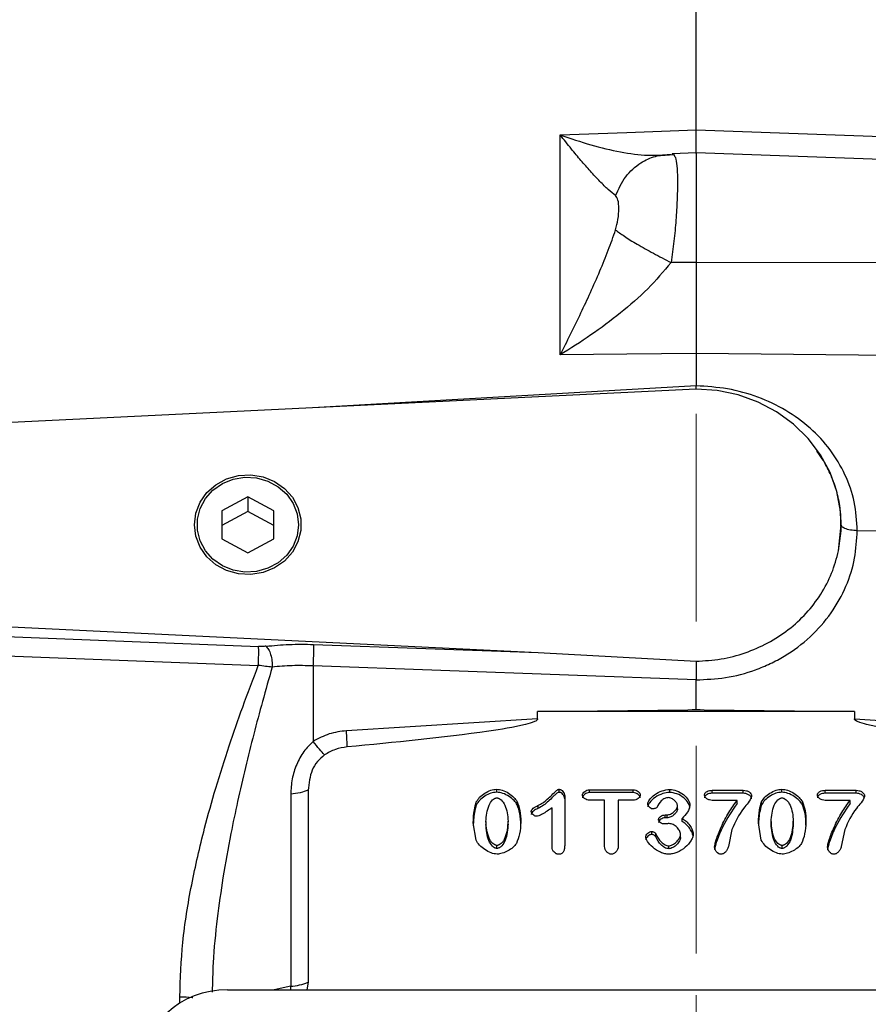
# Model space of a CAD drawing. Header units: inches. Extents: x 0.6 to 16.3, y 0.2 to 11.5.
# Tile 17 of 20: x 11.2 to 13.2, y 6.7 to 9. Entities that reach past the tile are written whole.
import ezdxf

# ---------------------------------------------------------------- set-up
doc = ezdxf.new("R2010")
doc.units = ezdxf.units.IN
doc.header["$MEASUREMENT"] = 0
doc.linetypes.add('CENTERX2', pattern=[0.8, 0.5, -0.1, 0.1, -0.1])
doc.styles.add('SLDTEXTSTYLE0', font='TXT', dxfattribs={"width": 0.75})
doc.dimstyles.new('SLDDIMSTYLE0', dxfattribs={"dimtxt": 0.137795, "dimasz": 0.14, "dimexe": 0, "dimexo": 0.0625, "dimgap": 0.034449, "dimtad": 0, "dimdec": 1, "dimlfac": 1.5, "dimrnd": 1e-09, "dimzin": 12, "dimdsep": 46, "dimtxsty": 'SLDTEXTSTYLE0', "dimblk1": 'CLOSED', "dimblk2": 'CLOSED', "dimsah": 1, "dimcen": 0.09, "dimadec": 0, "dimazin": 3, "dimtfac": 1, "dimtdec": 1, "dimtofl": 0, "dimtmove": 0, "dimatfit": 3, "dimldrblk": 'CLOSED', "dimfxl": 0, "dimfrac": 2, "dimtolj": 1, "dimtzin": 12, "dimarcsym": 0})
doc.dimstyles.new('SLDDIMSTYLE4', dxfattribs={"dimtxt": 0.137795, "dimasz": 0.14, "dimexe": 0, "dimexo": 0.0625, "dimgap": 0.034449, "dimtad": 0, "dimdec": 1, "dimlfac": 1.5, "dimrnd": 1e-09, "dimzin": 4, "dimdsep": 46, "dimtxsty": 'SLDTEXTSTYLE0', "dimblk1": 'CLOSED', "dimblk2": 'CLOSED', "dimsah": 1, "dimcen": 0.09, "dimadec": 0, "dimazin": 1, "dimtfac": 1, "dimtdec": 1, "dimtofl": 0, "dimtmove": 0, "dimatfit": 3, "dimldrblk": 'CLOSED', "dimfxl": 0, "dimfrac": 2, "dimtolj": 1, "dimtzin": 12, "dimarcsym": 0})

# ---------------------------------------------------------------- blocks, each defined once
blk = doc.blocks.new('_Closed')
at = {"color": 0, "linetype": 'ByBlock', "lineweight": -2}
for p, q in [((-1, 0.166667), (0, 0)), ((-1, 0.166667), (-1, -0.166667)), ((0, 0), (-1, -0.166667)), ((0, 0), (-1, 0))]:
    blk.add_line(p, q, dxfattribs=at)
blk = doc.blocks.new('_D_7')
at = {"color": 7, "linetype": 'Continuous', "lineweight": 0}
for p, q in [((11.358, 9.7238), (11.316, 9.7238)), ((11.316, 9.7238), (11.316, 9.505)), ((11.6634, 9.7238), (11.7054, 9.7238)), ((11.7054, 9.7238), (11.7054, 9.505)), ((9.7814, 8.4808), (9.7814, 9.5647)), ((9.7814, 9.5253), (11.1952, 9.5253)), ((12.8267, 9.5253), (11.8262, 9.5253)), ((11.316, 9.505), (11.358, 9.505)), ((11.7054, 9.505), (11.6634, 9.505))]:
    blk.add_line(p, q, dxfattribs=at)
at = {"color": 7, "linetype": 'Continuous', "lineweight": 18, "xscale": 0.14, "yscale": 0.14, "rotation": 180.0000000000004}
blk.add_blockref('_Closed', (9.7814, 9.5253), dxfattribs=at)
at = {"color": 7, "linetype": 'Continuous', "lineweight": 18, "xscale": 0.14, "yscale": 0.14}
blk.add_blockref('_Closed', (12.8267, 9.5253), dxfattribs=at)
at = {"color": 7, "linetype": 'Continuous', "lineweight": 18, "char_height": 0.1378, "attachment_point": 1, "style": 'SLDTEXTSTYLE0'}
for s, insert in [('116', (11.358, 9.6826)), ('4.6', (11.3834, 9.4765))]:
    blk.add_mtext(s, dxfattribs=dict(at, insert=insert))
blk = doc.blocks.new('_D_8')
at = {"color": 7, "linetype": 'Continuous', "lineweight": 0}
for p, q in [((10.3594, 10.1962), (10.3174, 10.1962)), ((10.3174, 10.1962), (10.3174, 9.9775)), ((10.6648, 10.1962), (10.7068, 10.1962)), ((10.7068, 10.1962), (10.7068, 9.9775)), ((9.0214, 8.7292), (9.0214, 10.0371)), ((9.0214, 9.9977), (10.1965, 9.9977)), ((12.8267, 9.9977), (10.8276, 9.9977)), ((10.3174, 9.9775), (10.3594, 9.9775)), ((10.7068, 9.9775), (10.6648, 9.9775))]:
    blk.add_line(p, q, dxfattribs=at)
at = {"color": 7, "linetype": 'Continuous', "lineweight": 18, "xscale": 0.14, "yscale": 0.14, "rotation": 180.0000000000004}
blk.add_blockref('_Closed', (9.0214, 9.9977), dxfattribs=at)
at = {"color": 7, "linetype": 'Continuous', "lineweight": 18, "xscale": 0.14, "yscale": 0.14}
blk.add_blockref('_Closed', (12.8267, 9.9977), dxfattribs=at)
at = {"color": 7, "linetype": 'Continuous', "lineweight": 18, "char_height": 0.1378, "attachment_point": 1, "style": 'SLDTEXTSTYLE0'}
for s, insert in [('145', (10.3594, 10.1551)), ('5.7', (10.3848, 9.9489))]:
    blk.add_mtext(s, dxfattribs=dict(at, insert=insert))
blk = doc.blocks.new('_D_10')
at = {"color": 7, "linetype": 'Continuous', "lineweight": 0}
for p, q in [((14.0787, 10.1962), (14.0367, 10.1962)), ((14.0367, 10.1962), (14.0367, 9.9775)), ((14.3841, 10.1962), (14.4261, 10.1962)), ((14.4261, 10.1962), (14.4261, 9.9775)), ((15.5217, 7.5217), (15.5217, 10.0371)), ((12.8267, 9.9977), (13.9158, 9.9977)), ((15.5217, 9.9977), (14.5469, 9.9977)), ((14.0367, 9.9775), (14.0787, 9.9775)), ((14.4261, 9.9775), (14.3841, 9.9775))]:
    blk.add_line(p, q, dxfattribs=at)
at = {"color": 7, "linetype": 'Continuous', "lineweight": 18, "xscale": 0.14, "yscale": 0.14, "rotation": 180.0000000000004}
blk.add_blockref('_Closed', (12.8267, 9.9977), dxfattribs=at)
at = {"color": 7, "linetype": 'Continuous', "lineweight": 18, "xscale": 0.14, "yscale": 0.14}
blk.add_blockref('_Closed', (15.5217, 9.9977), dxfattribs=at)
at = {"color": 7, "linetype": 'Continuous', "lineweight": 18, "char_height": 0.1378, "attachment_point": 1, "style": 'SLDTEXTSTYLE0'}
for s, insert in [('103', (14.0787, 10.1551)), ('4.0', (14.1041, 9.9489))]:
    blk.add_mtext(s, dxfattribs=dict(at, insert=insert))

msp = doc.modelspace()

# ---------------------------------------------------------------- linework, layer by layer
at = {"color": 7, "linetype": 'CENTERX2', "lineweight": 18}
msp.add_line((12.8267, 3.591), (12.8267, 10.0823), dxfattribs=at)
at = {"color": 7, "linetype": 'Continuous', "lineweight": 25}
for p, q in [((12.8267, 8.7742), (12.8267, 9.1316)), ((12.6601, 8.7684), (12.8267, 8.7742)), ((12.8267, 8.7742), (14.3364, 8.7212)), ((12.4992, 8.7627), (12.6601, 8.7684)), ((12.4992, 8.2324), (12.4992, 8.7627)), ((12.7743, 8.7141), (12.7309, 8.7112)), ((12.8267, 8.7188), (12.7695, 8.7168)), ((14.3364, 8.6661), (12.8267, 8.7188)), ((12.8267, 8.7188), (12.8267, 8.4551)), ((12.8267, 8.4551), (12.7666, 8.455)), ((14.3364, 8.4534), (12.8267, 8.4551)), ((12.6601, 8.2341), (12.4992, 8.2324)), ((12.8267, 8.2359), (12.6601, 8.2341)), ((12.8267, 8.2359), (12.8267, 8.1582)), ((14.3364, 8.2199), (12.8267, 8.2359)), ((12.8268, 8.1499), (12.8267, 8.1582)), ((12.8267, 8.1502), (10.9801, 8.0599)), ((11.7467, 7.891), (11.6842, 7.8574)), ((11.8092, 7.8574), (11.7467, 7.891)), ((11.7467, 7.891), (11.7467, 7.8552)), ((11.6842, 7.8574), (11.6842, 7.79)), ((11.7467, 7.8552), (11.6842, 7.8215)), ((11.8092, 7.8215), (11.7467, 7.8552)), ((11.8092, 7.79), (11.8092, 7.8574)), ((13.17, 7.761), (13.1765, 7.8236)), ((13.1765, 7.8236), (13.1765, 7.8237)), ((13.7489, 7.8026), (13.2151, 7.8093)), ((11.6842, 7.79), (11.7467, 7.7563)), ((11.7467, 7.7563), (11.8092, 7.79)), ((10.9801, 7.5875), (12.4463, 7.5158)), ((10.9801, 7.5615), (11.7728, 7.5305)), ((10.9795, 7.5154), (11.7721, 7.4851)), ((11.9053, 7.5355), (12.4463, 7.5158)), ((12.4463, 7.5158), (12.827, 7.495)), ((11.9046, 7.4838), (11.9046, 7.3021)), ((12.8267, 7.4503), (11.9046, 7.4838)), ((12.8267, 7.3794), (12.8267, 7.4502)), ((12.4449, 7.3737), (12.8069, 7.3782)), ((12.4449, 7.356), (12.4449, 7.3737)), ((13.2086, 7.3737), (12.4449, 7.3737)), ((12.8069, 7.3782), (12.8267, 7.3794)), ((12.8069, 7.3782), (12.8267, 7.3784)), ((12.8267, 7.3784), (12.8267, 7.3794)), ((12.8267, 7.3794), (12.8466, 7.3782)), ((12.8267, 7.3784), (12.8466, 7.3782)), ((12.8466, 7.3782), (13.2086, 7.3737)), ((13.2086, 7.3737), (13.2086, 7.356)), ((12.4449, 7.356), (11.9845, 7.3277)), ((13.2086, 7.356), (13.669, 7.3277)), ((11.892, 7.1843), (11.892, 6.7221)), ((12.3464, 7.1798), (12.3464, 7.187)), ((12.4972, 7.1795), (12.4972, 7.1867)), ((12.57, 7.1857), (12.6755, 7.1857)), ((12.57, 7.1786), (12.57, 7.1857)), ((12.6755, 7.1786), (12.6755, 7.1857)), ((12.7633, 7.1793), (12.7633, 7.1865)), ((12.8658, 7.1843), (12.9403, 7.1843)), ((12.8658, 7.1771), (12.8658, 7.1843)), ((12.9403, 7.1771), (12.9403, 7.1843)), ((13.0335, 7.1798), (13.0335, 7.187)), ((13.1378, 7.1843), (13.2123, 7.1843)), ((13.1378, 7.1771), (13.1378, 7.1843)), ((13.2123, 7.1771), (13.2123, 7.1843)), ((11.8501, 7.1747), (11.8501, 6.7125)), ((12.5102, 7.1707), (12.5102, 7.0512)), ((12.6755, 7.1786), (12.57, 7.1786)), ((12.6062, 7.1602), (12.57, 7.1602)), ((12.6062, 7.049), (12.6062, 7.1602)), ((12.6393, 7.1602), (12.6393, 7.049)), ((12.6755, 7.1602), (12.6393, 7.1602)), ((12.9403, 7.1771), (12.8658, 7.1771)), ((12.9257, 7.1598), (12.8658, 7.1598)), ((12.9257, 7.1526), (12.9257, 7.1598)), ((13.2123, 7.1771), (13.1378, 7.1771)), ((13.1977, 7.1598), (13.1378, 7.1598)), ((13.1977, 7.1526), (13.1977, 7.1598)), ((12.2973, 7.149), (12.2973, 7.1562)), ((12.3958, 7.1494), (12.3958, 7.1565)), ((12.4458, 7.1476), (12.4458, 7.1404)), ((12.4798, 7.047), (12.4798, 7.142)), ((12.7821, 7.1398), (12.7821, 7.147)), ((12.9844, 7.149), (12.9844, 7.1562)), ((13.0829, 7.1494), (13.0829, 7.1565)), ((12.7524, 7.1251), (12.7569, 7.1251)), ((12.7524, 7.118), (12.7524, 7.1251)), ((12.7569, 7.118), (12.7524, 7.118)), ((12.7569, 7.118), (12.7569, 7.1251)), ((12.7931, 7.1093), (12.7931, 7.1165)), ((12.2966, 7.0642), (12.2899, 7.1061)), ((12.3205, 7.1091), (12.3205, 7.1019)), ((12.3737, 7.1028), (12.3737, 7.1099)), ((12.9132, 7.09), (12.9046, 7.049)), ((12.9837, 7.0642), (12.977, 7.1061)), ((13.0076, 7.1091), (13.0076, 7.1019)), ((13.0608, 7.1028), (13.0608, 7.1099)), ((13.1853, 7.09), (13.1766, 7.049)), ((12.7201, 7.078), (12.7201, 7.0852)), ((12.7299, 7.0721), (12.7299, 7.0793)), ((12.7892, 7.0707), (12.7892, 7.0778)), ((12.347, 7.0443), (12.347, 7.0515)), ((12.7611, 7.0435), (12.7611, 7.0507)), ((13.0341, 7.0443), (13.0341, 7.0515)), ((11.892, 6.7221), (11.8889, 6.7041)), ((11.6982, 6.7041), (13.9546, 6.7041))]:
    msp.add_line(p, q, dxfattribs=at)
at = {"color": 8, "linetype": 'Continuous', "lineweight": 25}
for p, q in [((12.8267, 8.1582), (11.9174, 8.1057)), ((11.8501, 6.7125), (11.81, 6.7041)), ((11.8503, 6.7041), (11.8501, 6.7125)), ((11.5829, 6.6716), (11.5829, 6.6871))]:
    msp.add_line(p, q, dxfattribs=at)
at = {"color": 7, "linetype": 'Continuous', "lineweight": 25, "flags": 128}
for points in [[(13.17, 7.761), (13.1761, 7.8086), (13.1747, 7.8565), (13.1658, 7.9038), (13.1496, 7.9493), (13.1264, 7.9921), (13.0968, 8.0312), (13.0613, 8.0659), (13.0207, 8.0954), (12.976, 8.119), (12.9281, 8.1362), (12.878, 8.1467), (12.8267, 8.1502)], [(11.618, 7.8237), (11.6215, 7.8514), (11.6317, 7.8776), (11.6481, 7.9009), (11.6699, 7.9201), (11.6957, 7.934), (11.7244, 7.942), (11.7542, 7.9437), (11.7837, 7.9388), (11.8111, 7.9278), (11.8351, 7.9111), (11.8543, 7.8897), (11.8677, 7.8648), (11.8746, 7.8376), (11.8746, 7.8097), (11.8677, 7.7826), (11.8543, 7.7576), (11.8351, 7.7362), (11.8111, 7.7196), (11.7837, 7.7085), (11.7542, 7.7037), (11.7244, 7.7053), (11.6957, 7.7133), (11.6699, 7.7273), (11.6481, 7.7464), (11.6317, 7.7697), (11.6215, 7.796), (11.618, 7.8237)], [(11.8691, 7.8237), (11.8658, 7.7973), (11.8561, 7.7724), (11.8405, 7.7502), (11.8198, 7.732), (11.7952, 7.7187), (11.768, 7.7111), (11.7396, 7.7096), (11.7116, 7.7142), (11.6855, 7.7247), (11.6627, 7.7406), (11.6445, 7.7609), (11.6317, 7.7846), (11.6252, 7.8104), (11.6252, 7.8369), (11.6317, 7.8628), (11.6445, 7.8865), (11.6627, 7.9068), (11.6855, 7.9226), (11.7116, 7.9331), (11.7396, 7.9378), (11.768, 7.9362), (11.7952, 7.9286), (11.8198, 7.9153), (11.8405, 7.8971), (11.8561, 7.875), (11.8658, 7.85), (11.8691, 7.8237)]]:
    msp.add_lwpolyline(points, dxfattribs=at)
at = {"color": 7, "linetype": 'Continuous', "lineweight": 25}
msp.add_arc((11.8401, 6.8523), 0.1402, 274.0823, 291.7108, dxfattribs=at)
msp.add_ellipse((11.7046, 6.5056), major_axis=(0.2087, -0.0437), ratio=0.927683, start_param=1.792973, end_param=3.333612, dxfattribs=at)
for points, knots in [([(12.8267, 8.7174), (12.8267, 8.7173), (12.8267, 8.7167), (12.8267, 8.7257), (12.8267, 8.7439), (12.8267, 8.7641), (12.8267, 8.7742)], [0, 0, 0, 0, 0.079364, 0.386232, 0.693106, 1, 1, 1, 1]), ([(12.6329, 8.616), (12.6272, 8.6206), (12.6153, 8.6301), (12.5946, 8.6504), (12.5725, 8.674), (12.5495, 8.7003), (12.5252, 8.7295), (12.5084, 8.751), (12.4992, 8.7627)], [0, 0, 0, 0, 0.148634, 0.307878, 0.478548, 0.643401, 0.806559, 1, 1, 1, 1]), ([(12.4992, 8.7627), (12.524, 8.7541), (12.5733, 8.7368), (12.6444, 8.7206), (12.7111, 8.7112), (12.7484, 8.7141), (12.7666, 8.7156)], [0, 0, 0, 0, 0.257956, 0.513515, 0.761774, 1, 1, 1, 1]), ([(12.6329, 8.616), (12.6401, 8.632), (12.6545, 8.6639), (12.69, 8.695), (12.7283, 8.7129), (12.7538, 8.7147), (12.7666, 8.7156)], [0, 0, 0, 0, 0.279793, 0.559585, 0.779794, 1, 1, 1, 1]), ([(12.7314, 8.7118), (12.7316, 8.7119), (12.7322, 8.7123), (12.7293, 8.7127), (12.7272, 8.7129)], [0, 0, 0, 0, 0.2472043, 1, 1, 1, 1]), ([(12.7696, 8.7154), (12.771, 8.7162), (12.7728, 8.7171), (12.7738, 8.7141), (12.7741, 8.7134)], [0, 0, 0, 0, 0.775608, 1, 1, 1, 1]), ([(12.6329, 8.5336), (12.6351, 8.5421), (12.6399, 8.5608), (12.641, 8.5853), (12.6399, 8.6059), (12.6351, 8.6129), (12.6329, 8.616)], [0, 0, 0, 0, 0.227227, 0.499835, 0.772734, 1, 1, 1, 1]), ([(12.4992, 8.2324), (12.5077, 8.249), (12.5245, 8.2822), (12.5489, 8.3324), (12.5725, 8.383), (12.5946, 8.4332), (12.6153, 8.4833), (12.6272, 8.5173), (12.6329, 8.5336)], [0, 0, 0, 0, 0.1785462, 0.3565956, 0.5214521, 0.6921189, 0.8513652, 1, 1, 1, 1]), ([(12.6329, 8.5336), (12.6392, 8.5288), (12.6518, 8.5193), (12.6841, 8.4994), (12.7231, 8.4773), (12.7521, 8.4624), (12.7666, 8.455)], [0, 0, 0, 0, 0.250008, 0.500012, 0.750004, 1, 1, 1, 1]), ([(12.7666, 8.455), (12.7484, 8.4334), (12.7111, 8.3894), (12.6444, 8.3323), (12.5733, 8.2792), (12.524, 8.248), (12.4992, 8.2324)], [0, 0, 0, 0, 0.238226, 0.486485, 0.742044, 1, 1, 1, 1]), ([(12.8267, 8.4551), (12.8267, 8.4359), (12.8267, 8.3973), (12.8267, 8.3402), (12.8267, 8.2852), (12.8267, 8.2523), (12.8267, 8.2359)], [0, 0, 0, 0, 0.249999, 0.499991, 0.749988, 1, 1, 1, 1]), ([(13.2151, 7.8093), (13.2137, 7.8325), (13.2107, 7.8791), (13.1876, 7.9452), (13.1517, 8.0054), (13.1032, 8.0578), (13.044, 8.1007), (12.9765, 8.1325), (12.9031, 8.1533), (12.8522, 8.1565), (12.8267, 8.1582)], [0, 0, 0, 0, 0.1238212, 0.2478045, 0.3721166, 0.4969365, 0.6221003, 0.7478881, 0.8738704, 1, 1, 1, 1]), ([(13.2151, 7.8093), (13.2094, 7.8096), (13.198, 7.8102), (13.1854, 7.8141), (13.1778, 7.8187), (13.1769, 7.822), (13.1765, 7.8236)], [0, 0, 0, 0, 0.279625, 0.559254, 0.779616, 1, 1, 1, 1]), ([(12.8267, 7.4502), (12.8505, 7.4512), (12.8993, 7.4532), (12.9591, 7.4693), (13.0058, 7.4886), (13.0515, 7.5131), (13.1034, 7.552), (13.1539, 7.6095), (13.1897, 7.6741), (13.2113, 7.7415), (13.2138, 7.7871), (13.2151, 7.8093)], [0, 0, 0, 0, 0.1165707, 0.2400858, 0.3044881, 0.3688644, 0.5001796, 0.6314784, 0.7600476, 0.8834991, 1, 1, 1, 1]), ([(12.827, 7.495), (12.8471, 7.4962), (12.8872, 7.4986), (12.9456, 7.514), (13.0004, 7.5378), (13.0501, 7.57), (13.0933, 7.6095), (13.1285, 7.6555), (13.1555, 7.7063), (13.1652, 7.7428), (13.17, 7.761)], [0, 0, 0, 0, 0.124981, 0.249831, 0.374921, 0.499683, 0.624786, 0.74981, 0.874942, 1, 1, 1, 1]), ([(11.7721, 7.4851), (11.7723, 7.4898), (11.7727, 7.4992), (11.7731, 7.5127), (11.7731, 7.5241), (11.7729, 7.5283), (11.7728, 7.5305)], [0, 0, 0, 0, 0.249993, 0.500004, 0.749992, 1, 1, 1, 1]), ([(11.7905, 7.5311), (11.7877, 7.5308), (11.782, 7.5303), (11.7759, 7.5304), (11.7728, 7.5305)], [0, 0, 0, 0, 0.50172, 1, 1, 1, 1]), ([(11.7905, 7.5311), (11.809, 7.5329), (11.8458, 7.5365), (11.8854, 7.5358), (11.9053, 7.5355)], [0, 0, 0, 0, 0.499968, 1, 1, 1, 1]), ([(11.7905, 7.5311), (11.7927, 7.5288), (11.797, 7.5241), (11.8021, 7.5112), (11.8054, 7.496), (11.8055, 7.4859), (11.8055, 7.4809)], [0, 0, 0, 0, 0.25001, 0.500004, 0.750012, 1, 1, 1, 1]), ([(12.827, 7.495), (12.827, 7.4917), (12.8271, 7.4853), (12.827, 7.473), (12.8268, 7.461), (12.8268, 7.4538), (12.8267, 7.4503)], [0, 0, 0, 0, 0.278518, 0.53802, 0.778509, 1, 1, 1, 1]), ([(11.5829, 6.6871), (11.5844, 6.7307), (11.5877, 6.8207), (11.61, 6.9566), (11.6384, 7.0804), (11.6698, 7.1918), (11.7007, 7.289), (11.7351, 7.3877), (11.7594, 7.4517), (11.7721, 7.4851)], [0, 0, 0, 0, 0.160467, 0.330597, 0.499038, 0.619856, 0.749068, 0.868853, 1, 1, 1, 1]), ([(11.8055, 7.4809), (11.8002, 7.4813), (11.7895, 7.4821), (11.7779, 7.4841), (11.7721, 7.4851)], [0, 0, 0, 0, 0.498832, 1, 1, 1, 1]), ([(11.9046, 7.4838), (11.8874, 7.4843), (11.8532, 7.4852), (11.8214, 7.4823), (11.8055, 7.4809)], [0, 0, 0, 0, 0.500042, 1, 1, 1, 1]), ([(12.4449, 7.356), (12.4449, 7.3557), (12.4448, 7.3552), (12.4443, 7.3541), (12.4421, 7.3518), (12.4327, 7.347), (12.3943, 7.3367), (12.244, 7.3131), (12.1003, 7.2995), (11.9864, 7.2887)], [0, 0, 0, 0, 0.0017499, 0.003655, 0.0082924, 0.0222015, 0.0717818, 0.264741, 1, 1, 1, 1]), ([(13.667, 7.2887), (13.5532, 7.2995), (13.4095, 7.3131), (13.2592, 7.3367), (13.2208, 7.347), (13.2113, 7.3518), (13.2092, 7.3541), (13.2086, 7.3552), (13.2086, 7.3557), (13.2086, 7.356)], [0, 0, 0, 0, 0.735258, 0.928217, 0.977796, 0.991705, 0.996344, 0.998249, 1, 1, 1, 1]), ([(11.9845, 7.3277), (11.9703, 7.3259), (11.9419, 7.3223), (11.917, 7.3088), (11.9046, 7.3021)], [0, 0, 0, 0, 0.500024, 1, 1, 1, 1]), ([(11.9046, 7.3021), (11.8965, 7.2942), (11.8799, 7.278), (11.8633, 7.2463), (11.8521, 7.2113), (11.8508, 7.187), (11.8501, 7.1747)], [0, 0, 0, 0, 0.231425, 0.477377, 0.735457, 1, 1, 1, 1]), ([(11.9318, 7.2695), (11.9277, 7.2736), (11.9197, 7.2817), (11.9096, 7.2953), (11.9046, 7.3021)], [0, 0, 0, 0, 0.49999, 1, 1, 1, 1]), ([(11.9864, 7.2887), (11.9767, 7.2872), (11.9571, 7.2841), (11.9402, 7.2744), (11.9318, 7.2695)], [0, 0, 0, 0, 0.50001, 1, 1, 1, 1]), ([(11.9318, 7.2695), (11.9256, 7.2644), (11.9132, 7.254), (11.8966, 7.2253), (11.8939, 7.2009), (11.892, 7.1843)], [0, 0, 0, 0, 0.240065, 0.482608, 1, 1, 1, 1]), ([(12.2973, 7.1562), (12.2997, 7.1601), (12.3049, 7.1684), (12.3175, 7.1775), (12.3314, 7.1849), (12.3416, 7.1863), (12.3464, 7.187)], [0, 0, 0, 0, 0.233996, 0.499939, 0.765931, 1, 1, 1, 1]), ([(12.3464, 7.187), (12.351, 7.1863), (12.3611, 7.1849), (12.3751, 7.1776), (12.3878, 7.1684), (12.3933, 7.1603), (12.3958, 7.1565)], [0, 0, 0, 0, 0.22471, 0.497352, 0.771324, 1, 1, 1, 1]), ([(12.4458, 7.1476), (12.4497, 7.1496), (12.4578, 7.1539), (12.4687, 7.1628), (12.4795, 7.1728), (12.4873, 7.1812), (12.493, 7.1857), (12.4955, 7.1866), (12.4966, 7.1867), (12.4972, 7.1867)], [0, 0, 0, 0, 0.200011, 0.415446, 0.645613, 0.88064, 0.949654, 0.974904, 1, 1, 1, 1]), ([(12.4972, 7.1867), (12.4979, 7.1866), (12.4995, 7.1865), (12.5027, 7.1848), (12.5062, 7.1815), (12.5094, 7.1765), (12.5099, 7.1726), (12.5102, 7.1707)], [0, 0, 0, 0, 0.097278, 0.209328, 0.460402, 0.733536, 1, 1, 1, 1]), ([(12.5531, 7.1729), (12.5532, 7.1737), (12.5534, 7.1753), (12.555, 7.1784), (12.5584, 7.1818), (12.5637, 7.185), (12.5679, 7.1855), (12.57, 7.1857)], [0, 0, 0, 0, 0.102174, 0.216927, 0.46745, 0.735788, 1, 1, 1, 1]), ([(12.6755, 7.1857), (12.6776, 7.1855), (12.6819, 7.185), (12.6872, 7.1818), (12.6906, 7.1783), (12.6922, 7.1752), (12.6923, 7.1737), (12.6924, 7.1729)], [0, 0, 0, 0, 0.273022, 0.541986, 0.789423, 0.900956, 1, 1, 1, 1]), ([(12.7102, 7.1516), (12.7105, 7.153), (12.7112, 7.1566), (12.7164, 7.1645), (12.7271, 7.1745), (12.744, 7.1837), (12.757, 7.1856), (12.7633, 7.1865)], [0, 0, 0, 0, 0.068697, 0.166685, 0.425292, 0.727344, 1, 1, 1, 1]), ([(12.7633, 7.1865), (12.7688, 7.1857), (12.7808, 7.1839), (12.7965, 7.1749), (12.8065, 7.1642), (12.8112, 7.1551), (12.8117, 7.1507), (12.812, 7.1488)], [0, 0, 0, 0, 0.246237, 0.530501, 0.795557, 0.908656, 1, 1, 1, 1]), ([(12.8472, 7.1729), (12.8473, 7.1738), (12.8474, 7.1755), (12.8488, 7.1778), (12.8507, 7.1798), (12.8541, 7.182), (12.8592, 7.1838), (12.8636, 7.1841), (12.8658, 7.1843)], [0, 0, 0, 0, 0.1102483, 0.223548, 0.3365094, 0.4620218, 0.7264507, 1, 1, 1, 1]), ([(12.9403, 7.1843), (12.9429, 7.1841), (12.9479, 7.1837), (12.9544, 7.1807), (12.9585, 7.177), (12.9603, 7.1735), (12.9605, 7.1717), (12.9606, 7.1708)], [0, 0, 0, 0, 0.285798, 0.550197, 0.785773, 0.895593, 1, 1, 1, 1]), ([(12.9844, 7.1562), (12.9868, 7.1601), (12.992, 7.1684), (13.0046, 7.1775), (13.0185, 7.1849), (13.0287, 7.1863), (13.0335, 7.187)], [0, 0, 0, 0, 0.233996, 0.499939, 0.765931, 1, 1, 1, 1]), ([(13.0335, 7.187), (13.0381, 7.1863), (13.0482, 7.1849), (13.0622, 7.1776), (13.0749, 7.1684), (13.0804, 7.1603), (13.0829, 7.1565)], [0, 0, 0, 0, 0.22471, 0.497352, 0.771324, 1, 1, 1, 1]), ([(13.1192, 7.1729), (13.1193, 7.1738), (13.1195, 7.1755), (13.1208, 7.1778), (13.1227, 7.1798), (13.1261, 7.182), (13.1312, 7.1838), (13.1356, 7.1841), (13.1378, 7.1843)], [0, 0, 0, 0, 0.110248, 0.223548, 0.336509, 0.462022, 0.726451, 1, 1, 1, 1]), ([(13.2123, 7.1843), (13.2149, 7.1841), (13.2199, 7.1837), (13.2265, 7.1807), (13.2305, 7.177), (13.2324, 7.1735), (13.2325, 7.1717), (13.2326, 7.1708)], [0, 0, 0, 0, 0.285798, 0.550197, 0.785773, 0.895593, 1, 1, 1, 1]), ([(12.3464, 7.1798), (12.3415, 7.1791), (12.3313, 7.1777), (12.3176, 7.1704), (12.3051, 7.1614), (12.2998, 7.153), (12.2973, 7.149)], [0, 0, 0, 0, 0.240654, 0.496485, 0.759564, 1, 1, 1, 1]), ([(12.3205, 7.1091), (12.3217, 7.1225), (12.3232, 7.1409), (12.3338, 7.1593), (12.3403, 7.1643), (12.3441, 7.1656), (12.3459, 7.1658), (12.3468, 7.1658)], [0, 0, 0, 0, 0.60593, 0.832442, 0.922509, 0.961948, 1, 1, 1, 1]), ([(12.3958, 7.1494), (12.3935, 7.1529), (12.3883, 7.1607), (12.3761, 7.1698), (12.362, 7.1775), (12.3514, 7.1791), (12.3464, 7.1798)], [0, 0, 0, 0, 0.214559, 0.477439, 0.754392, 1, 1, 1, 1]), ([(12.3468, 7.1658), (12.3477, 7.1658), (12.3495, 7.1657), (12.3532, 7.1644), (12.36, 7.1595), (12.3673, 7.1474), (12.3726, 7.1298), (12.3733, 7.1167), (12.3737, 7.1099)], [0, 0, 0, 0, 0.037836, 0.077205, 0.166887, 0.399352, 0.692891, 1, 1, 1, 1]), ([(12.4972, 7.1795), (12.4962, 7.1794), (12.494, 7.1792), (12.4915, 7.1774), (12.4892, 7.1754), (12.4872, 7.1736), (12.4848, 7.1712), (12.4795, 7.1659), (12.4711, 7.1578), (12.4594, 7.1478), (12.4503, 7.1429), (12.4458, 7.1404)], [0, 0, 0, 0, 0.04218, 0.099456, 0.135869, 0.183134, 0.22452, 0.294413, 0.530021, 0.767067, 1, 1, 1, 1]), ([(12.5102, 7.1635), (12.51, 7.1654), (12.5094, 7.1692), (12.5064, 7.1742), (12.5029, 7.1775), (12.4997, 7.1792), (12.498, 7.1794), (12.4972, 7.1795)], [0, 0, 0, 0, 0.261838, 0.527323, 0.775639, 0.895025, 1, 1, 1, 1]), ([(12.57, 7.1786), (12.5679, 7.1783), (12.5638, 7.1778), (12.5586, 7.1748), (12.5552, 7.1714), (12.5534, 7.1683), (12.5532, 7.1666), (12.5531, 7.1658)], [0, 0, 0, 0, 0.259432, 0.521674, 0.769343, 0.890464, 1, 1, 1, 1]), ([(12.57, 7.1602), (12.5678, 7.1604), (12.5636, 7.1609), (12.5583, 7.1641), (12.555, 7.1676), (12.5534, 7.1706), (12.5532, 7.1722), (12.5531, 7.1729)], [0, 0, 0, 0, 0.270763, 0.53866, 0.786431, 0.899114, 1, 1, 1, 1]), ([(12.6924, 7.1658), (12.6923, 7.1665), (12.6921, 7.1681), (12.6905, 7.1712), (12.6872, 7.1747), (12.6818, 7.1778), (12.6776, 7.1783), (12.6755, 7.1786)], [0, 0, 0, 0, 0.101003, 0.215091, 0.462965, 0.731253, 1, 1, 1, 1]), ([(12.6924, 7.1729), (12.6923, 7.1722), (12.6922, 7.1706), (12.6905, 7.1676), (12.6872, 7.1641), (12.6818, 7.1609), (12.6776, 7.1604), (12.6755, 7.1602)], [0, 0, 0, 0, 0.1002435, 0.2129955, 0.4610154, 0.729468, 1, 1, 1, 1]), ([(12.7633, 7.1793), (12.7577, 7.1785), (12.7451, 7.1769), (12.7281, 7.168), (12.7167, 7.1578), (12.7112, 7.1494), (12.7105, 7.1459), (12.7102, 7.1444)], [0, 0, 0, 0, 0.244069, 0.551771, 0.830543, 0.931583, 1, 1, 1, 1]), ([(12.7602, 7.1666), (12.7587, 7.1664), (12.7555, 7.1662), (12.7494, 7.164), (12.7401, 7.1576), (12.7357, 7.1493), (12.7329, 7.1439)], [0, 0, 0, 0, 0.1161066, 0.2421161, 0.506463, 1, 1, 1, 1]), ([(12.7821, 7.147), (12.782, 7.148), (12.7818, 7.1503), (12.7795, 7.1548), (12.7751, 7.1601), (12.7693, 7.1641), (12.7641, 7.1662), (12.7614, 7.1664), (12.7602, 7.1666)], [0, 0, 0, 0, 0.101995, 0.221505, 0.484119, 0.753832, 0.883811, 1, 1, 1, 1]), ([(12.812, 7.1416), (12.8118, 7.1433), (12.8113, 7.1473), (12.8072, 7.156), (12.7976, 7.1669), (12.7816, 7.1766), (12.7691, 7.1784), (12.7633, 7.1793)], [0, 0, 0, 0, 0.080914, 0.18495, 0.446258, 0.740487, 1, 1, 1, 1]), ([(12.8658, 7.1771), (12.8636, 7.177), (12.8593, 7.1767), (12.8542, 7.1748), (12.8508, 7.1727), (12.8488, 7.1707), (12.8474, 7.1684), (12.8473, 7.1666), (12.8472, 7.1658)], [0, 0, 0, 0, 0.269516, 0.532303, 0.65668, 0.769844, 0.886405, 1, 1, 1, 1]), ([(12.8658, 7.1598), (12.8635, 7.16), (12.8589, 7.1605), (12.8529, 7.1635), (12.8492, 7.1671), (12.8474, 7.1704), (12.8473, 7.1721), (12.8472, 7.1729)], [0, 0, 0, 0, 0.273138, 0.5386053, 0.7815673, 0.8947145, 1, 1, 1, 1]), ([(12.8715, 7.0477), (12.8717, 7.0499), (12.8725, 7.0558), (12.8758, 7.0665), (12.8807, 7.0803), (12.8903, 7.1026), (12.9041, 7.13), (12.9188, 7.1503), (12.9257, 7.1598)], [0, 0, 0, 0, 0.0538418, 0.1439718, 0.2684439, 0.4070674, 0.7240968, 1, 1, 1, 1]), ([(12.9606, 7.1708), (12.9604, 7.1702), (12.9578, 7.1587), (12.9333, 7.1355), (12.921, 7.1076), (12.9132, 7.09)], [0, 0, 0, 0, 0.018759, 0.38188, 1, 1, 1, 1]), ([(12.9606, 7.1636), (12.9605, 7.1646), (12.9602, 7.1667), (12.9579, 7.1705), (12.9535, 7.174), (12.9471, 7.1766), (12.9426, 7.177), (12.9403, 7.1771)], [0, 0, 0, 0, 0.119544, 0.247585, 0.497344, 0.748578, 1, 1, 1, 1]), ([(13.0335, 7.1798), (13.0286, 7.1791), (13.0184, 7.1777), (13.0047, 7.1704), (12.9922, 7.1614), (12.9869, 7.153), (12.9844, 7.149)], [0, 0, 0, 0, 0.240654, 0.496485, 0.759564, 1, 1, 1, 1]), ([(13.0076, 7.1091), (13.0088, 7.1225), (13.0103, 7.1409), (13.0209, 7.1593), (13.0274, 7.1643), (13.0312, 7.1656), (13.033, 7.1658), (13.0339, 7.1658)], [0, 0, 0, 0, 0.60593, 0.832442, 0.922509, 0.961948, 1, 1, 1, 1]), ([(13.0829, 7.1494), (13.0806, 7.1529), (13.0754, 7.1607), (13.0632, 7.1698), (13.0491, 7.1775), (13.0385, 7.1791), (13.0335, 7.1798)], [0, 0, 0, 0, 0.214559, 0.477439, 0.754392, 1, 1, 1, 1]), ([(13.0339, 7.1658), (13.0348, 7.1658), (13.0366, 7.1657), (13.0403, 7.1644), (13.0471, 7.1595), (13.0544, 7.1474), (13.0597, 7.1298), (13.0604, 7.1167), (13.0608, 7.1099)], [0, 0, 0, 0, 0.037836, 0.077205, 0.166887, 0.399352, 0.692891, 1, 1, 1, 1]), ([(13.1378, 7.1771), (13.1356, 7.177), (13.1313, 7.1767), (13.1262, 7.1748), (13.1229, 7.1727), (13.1209, 7.1707), (13.1195, 7.1684), (13.1193, 7.1666), (13.1192, 7.1658)], [0, 0, 0, 0, 0.269516, 0.532303, 0.65668, 0.769844, 0.886405, 1, 1, 1, 1]), ([(13.1378, 7.1598), (13.1355, 7.16), (13.1309, 7.1605), (13.125, 7.1635), (13.1212, 7.1671), (13.1195, 7.1704), (13.1193, 7.1721), (13.1192, 7.1729)], [0, 0, 0, 0, 0.273138, 0.538605, 0.781567, 0.894715, 1, 1, 1, 1]), ([(13.1435, 7.0477), (13.1438, 7.0499), (13.1445, 7.0558), (13.1478, 7.0665), (13.1527, 7.0803), (13.1623, 7.1026), (13.1762, 7.13), (13.1909, 7.1503), (13.1977, 7.1598)], [0, 0, 0, 0, 0.053842, 0.143972, 0.268444, 0.407067, 0.724097, 1, 1, 1, 1]), ([(13.2326, 7.1708), (13.2325, 7.1702), (13.2298, 7.1587), (13.2053, 7.1355), (13.193, 7.1076), (13.1853, 7.09)], [0, 0, 0, 0, 0.018759, 0.38188, 1, 1, 1, 1]), ([(13.2312, 7.1681), (13.231, 7.1686), (13.2297, 7.171), (13.2255, 7.174), (13.2192, 7.1766), (13.2146, 7.177), (13.2123, 7.1771)], [0, 0, 0, 0, 0.075355, 0.382284, 0.691027, 1, 1, 1, 1]), ([(12.2899, 7.1061), (12.2904, 7.1165), (12.2911, 7.1334), (12.2956, 7.1498), (12.2973, 7.1562)], [0, 0, 0, 0, 0.6137, 1, 1, 1, 1]), ([(12.2973, 7.149), (12.2956, 7.1429), (12.2925, 7.1313), (12.2905, 7.1145), (12.2901, 7.1039), (12.2899, 7.0989)], [0, 0, 0, 0, 0.374002, 0.70461, 1, 1, 1, 1]), ([(12.3958, 7.1565), (12.3983, 7.1497), (12.404, 7.1339), (12.4042, 7.1173), (12.4043, 7.1079)], [0, 0, 0, 0, 0.435402, 1, 1, 1, 1]), ([(12.4043, 7.1007), (12.4042, 7.1101), (12.404, 7.1268), (12.3983, 7.1425), (12.3958, 7.1494)], [0, 0, 0, 0, 0.564593, 1, 1, 1, 1]), ([(12.4297, 7.1332), (12.4297, 7.1339), (12.4299, 7.1352), (12.4312, 7.138), (12.4361, 7.1429), (12.4418, 7.1457), (12.4458, 7.1476)], [0, 0, 0, 0, 0.088187, 0.184061, 0.418016, 1, 1, 1, 1]), ([(12.4458, 7.1404), (12.4421, 7.1386), (12.4365, 7.136), (12.4315, 7.1312), (12.4299, 7.1282), (12.4297, 7.1268), (12.4297, 7.1261)], [0, 0, 0, 0, 0.539081, 0.799715, 0.904515, 1, 1, 1, 1]), ([(12.4798, 7.142), (12.4721, 7.1367), (12.4619, 7.1297), (12.4488, 7.1229), (12.4436, 7.122), (12.4416, 7.1216)], [0, 0, 0, 0, 0.649393, 0.859732, 1, 1, 1, 1]), ([(12.7221, 7.1393), (12.7215, 7.1393), (12.7202, 7.1395), (12.7175, 7.1408), (12.7143, 7.1433), (12.7118, 7.1465), (12.7105, 7.1494), (12.7103, 7.1509), (12.7102, 7.1516)], [0, 0, 0, 0, 0.093324, 0.208104, 0.471692, 0.7483, 0.881844, 1, 1, 1, 1]), ([(12.7329, 7.1439), (12.7327, 7.1436), (12.7323, 7.143), (12.7309, 7.1418), (12.7285, 7.1407), (12.7254, 7.1395), (12.7232, 7.1394), (12.7221, 7.1393)], [0, 0, 0, 0, 0.08417, 0.185473, 0.453482, 0.743675, 1, 1, 1, 1]), ([(12.7569, 7.1251), (12.7583, 7.1253), (12.7611, 7.1255), (12.7669, 7.1276), (12.7737, 7.1318), (12.779, 7.1376), (12.7817, 7.1429), (12.782, 7.1457), (12.7821, 7.147)], [0, 0, 0, 0, 0.108436, 0.232195, 0.496458, 0.760062, 0.886179, 1, 1, 1, 1]), ([(12.7821, 7.1398), (12.782, 7.1385), (12.7817, 7.1356), (12.779, 7.1303), (12.7738, 7.1247), (12.7672, 7.1206), (12.7614, 7.1184), (12.7584, 7.1181), (12.7569, 7.118)], [0, 0, 0, 0, 0.117252, 0.247951, 0.498817, 0.750159, 0.883575, 1, 1, 1, 1]), ([(12.812, 7.1488), (12.8116, 7.146), (12.8107, 7.1398), (12.8048, 7.1283), (12.7978, 7.1212), (12.7931, 7.1165)], [0, 0, 0, 0, 0.228594, 0.491256, 1, 1, 1, 1]), ([(12.9257, 7.1526), (12.9134, 7.1345), (12.8939, 7.1057), (12.8791, 7.0695), (12.8728, 7.0503), (12.8718, 7.0431), (12.8715, 7.0405)], [0, 0, 0, 0, 0.516578, 0.823487, 0.936647, 1, 1, 1, 1]), ([(12.977, 7.1061), (12.9775, 7.1165), (12.9782, 7.1334), (12.9827, 7.1498), (12.9844, 7.1562)], [0, 0, 0, 0, 0.6137, 1, 1, 1, 1]), ([(12.9844, 7.149), (12.9827, 7.1429), (12.9796, 7.1313), (12.9776, 7.1145), (12.9772, 7.1039), (12.977, 7.0989)], [0, 0, 0, 0, 0.374002, 0.70461, 1, 1, 1, 1]), ([(13.0829, 7.1565), (13.0854, 7.1497), (13.0911, 7.1339), (13.0913, 7.1173), (13.0914, 7.1079)], [0, 0, 0, 0, 0.435402, 1, 1, 1, 1]), ([(13.0914, 7.1007), (13.0913, 7.1101), (13.0911, 7.1268), (13.0854, 7.1425), (13.0829, 7.1494)], [0, 0, 0, 0, 0.564593, 1, 1, 1, 1]), ([(13.1977, 7.1526), (13.1855, 7.1345), (13.166, 7.1057), (13.1512, 7.0695), (13.1448, 7.0503), (13.1439, 7.0431), (13.1435, 7.0405)], [0, 0, 0, 0, 0.516578, 0.823487, 0.936647, 1, 1, 1, 1]), ([(12.4416, 7.1216), (12.4409, 7.1217), (12.4396, 7.1219), (12.4369, 7.1232), (12.4337, 7.1256), (12.4312, 7.1287), (12.4299, 7.1313), (12.4297, 7.1326), (12.4297, 7.1332)], [0, 0, 0, 0, 0.100191, 0.221915, 0.493847, 0.769029, 0.894723, 1, 1, 1, 1]), ([(12.7364, 7.114), (12.7364, 7.1147), (12.7366, 7.116), (12.7382, 7.1187), (12.7414, 7.1217), (12.7464, 7.1245), (12.7504, 7.1249), (12.7524, 7.1251)], [0, 0, 0, 0, 0.094391, 0.202885, 0.448595, 0.721515, 1, 1, 1, 1]), ([(12.7524, 7.118), (12.7504, 7.1178), (12.7466, 7.1173), (12.7416, 7.1147), (12.7383, 7.1117), (12.7366, 7.109), (12.7364, 7.1076), (12.7364, 7.1069)], [0, 0, 0, 0, 0.2726195, 0.5401535, 0.7828511, 0.8982301, 1, 1, 1, 1]), ([(12.7493, 7.1032), (12.7485, 7.1032), (12.7469, 7.1033), (12.7438, 7.1044), (12.7404, 7.1065), (12.7378, 7.1094), (12.7365, 7.1121), (12.7364, 7.1134), (12.7364, 7.114)], [0, 0, 0, 0, 0.122373, 0.253813, 0.517501, 0.771827, 0.891347, 1, 1, 1, 1]), ([(12.7931, 7.1165), (12.7964, 7.1143), (12.8035, 7.1098), (12.8116, 7.1001), (12.8181, 7.0898), (12.8193, 7.0824), (12.8199, 7.0792)], [0, 0, 0, 0, 0.2390734, 0.5187816, 0.7878594, 1, 1, 1, 1]), ([(12.347, 7.0515), (12.3462, 7.0516), (12.3444, 7.0517), (12.3408, 7.053), (12.334, 7.0581), (12.3231, 7.0767), (12.3216, 7.0955), (12.3205, 7.1091)], [0, 0, 0, 0, 0.036054, 0.073955, 0.161848, 0.394589, 1, 1, 1, 1]), ([(12.347, 7.0443), (12.3461, 7.0444), (12.344, 7.0446), (12.3402, 7.0463), (12.3335, 7.0517), (12.3231, 7.0702), (12.3216, 7.0887), (12.3205, 7.1019)], [0, 0, 0, 0, 0.041105, 0.085821, 0.174471, 0.407743, 1, 1, 1, 1]), ([(12.3737, 7.1099), (12.3726, 7.0962), (12.3712, 7.0772), (12.3603, 7.0583), (12.3535, 7.0531), (12.3497, 7.0517), (12.3479, 7.0516), (12.347, 7.0515)], [0, 0, 0, 0, 0.603604, 0.83615, 0.925104, 0.96347, 1, 1, 1, 1]), ([(12.3737, 7.1028), (12.3727, 7.0896), (12.3713, 7.071), (12.3612, 7.0523), (12.3544, 7.0465), (12.3503, 7.0446), (12.3481, 7.0444), (12.347, 7.0443)], [0, 0, 0, 0, 0.5817, 0.814849, 0.908019, 0.955964, 1, 1, 1, 1]), ([(12.4043, 7.1079), (12.4038, 7.0982), (12.403, 7.0805), (12.3967, 7.0637), (12.3938, 7.056)], [0, 0, 0, 0, 0.542001, 1, 1, 1, 1]), ([(12.7622, 7.104), (12.7614, 7.104), (12.7592, 7.1039), (12.7555, 7.1036), (12.7521, 7.1034), (12.7502, 7.1032), (12.7496, 7.1032), (12.7494, 7.1032), (12.7493, 7.1032)], [0, 0, 0, 0, 0.179326, 0.52613, 0.859832, 0.954102, 0.983095, 1, 1, 1, 1]), ([(12.7892, 7.0778), (12.7891, 7.0794), (12.7888, 7.0826), (12.7862, 7.0888), (12.7809, 7.0959), (12.7736, 7.1011), (12.7671, 7.1036), (12.7638, 7.1039), (12.7622, 7.104)], [0, 0, 0, 0, 0.116911, 0.244341, 0.505568, 0.763706, 0.88731, 1, 1, 1, 1]), ([(12.8199, 7.072), (12.8194, 7.0751), (12.8182, 7.0822), (12.812, 7.0924), (12.8038, 7.1023), (12.7965, 7.1071), (12.7931, 7.1093)], [0, 0, 0, 0, 0.1992146, 0.4620203, 0.7518255, 1, 1, 1, 1]), ([(13.0341, 7.0515), (13.0333, 7.0516), (13.0315, 7.0517), (13.0279, 7.053), (13.0211, 7.0581), (13.0102, 7.0767), (13.0087, 7.0955), (13.0076, 7.1091)], [0, 0, 0, 0, 0.036054, 0.073955, 0.161848, 0.394589, 1, 1, 1, 1]), ([(13.0341, 7.0443), (13.0332, 7.0444), (13.0311, 7.0446), (13.0273, 7.0463), (13.0206, 7.0517), (13.0102, 7.0702), (13.0087, 7.0887), (13.0076, 7.1019)], [0, 0, 0, 0, 0.0411049, 0.0858211, 0.1744711, 0.4077432, 1, 1, 1, 1]), ([(13.0608, 7.1099), (13.0597, 7.0962), (13.0583, 7.0772), (13.0474, 7.0583), (13.0405, 7.0531), (13.0368, 7.0517), (13.035, 7.0516), (13.0341, 7.0515)], [0, 0, 0, 0, 0.603604, 0.83615, 0.925104, 0.96347, 1, 1, 1, 1]), ([(13.0608, 7.1028), (13.0598, 7.0896), (13.0584, 7.071), (13.0483, 7.0523), (13.0415, 7.0465), (13.0374, 7.0446), (13.0352, 7.0444), (13.0341, 7.0443)], [0, 0, 0, 0, 0.5817, 0.814849, 0.908019, 0.955964, 1, 1, 1, 1]), ([(13.0914, 7.1079), (13.0909, 7.0982), (13.0901, 7.0805), (13.0838, 7.0637), (13.0809, 7.056)], [0, 0, 0, 0, 0.542001, 1, 1, 1, 1]), ([(12.7055, 7.0718), (12.7055, 7.0726), (12.7057, 7.0742), (12.7072, 7.0774), (12.7102, 7.0809), (12.7142, 7.0836), (12.7176, 7.085), (12.7193, 7.0851), (12.7201, 7.0852)], [0, 0, 0, 0, 0.1109354, 0.2365793, 0.5022616, 0.7675599, 0.8914162, 1, 1, 1, 1]), ([(12.7201, 7.078), (12.7193, 7.078), (12.7176, 7.0778), (12.7143, 7.0765), (12.7104, 7.0739), (12.7074, 7.0704), (12.7057, 7.0672), (12.7055, 7.0655), (12.7055, 7.0646)], [0, 0, 0, 0, 0.107534, 0.230075, 0.483918, 0.743873, 0.879002, 1, 1, 1, 1]), ([(12.7608, 7.0301), (12.7577, 7.0305), (12.7509, 7.0311), (12.7375, 7.0363), (12.7225, 7.0457), (12.7117, 7.0578), (12.7065, 7.0666), (12.7058, 7.0704), (12.7055, 7.0718)], [0, 0, 0, 0, 0.125001, 0.270375, 0.574348, 0.839126, 0.93738, 1, 1, 1, 1]), ([(12.7201, 7.0852), (12.721, 7.085), (12.723, 7.0847), (12.7258, 7.0833), (12.728, 7.0817), (12.7294, 7.0804), (12.7297, 7.0796), (12.7299, 7.0793)], [0, 0, 0, 0, 0.229968, 0.510022, 0.784031, 0.903293, 1, 1, 1, 1]), ([(12.7299, 7.0721), (12.7297, 7.0724), (12.7294, 7.0731), (12.7282, 7.0745), (12.7261, 7.0759), (12.7232, 7.0775), (12.7211, 7.0778), (12.7201, 7.078)], [0, 0, 0, 0, 0.090944, 0.197893, 0.472346, 0.738071, 1, 1, 1, 1]), ([(12.7299, 7.0793), (12.7316, 7.0757), (12.735, 7.0685), (12.7425, 7.0595), (12.75, 7.0538), (12.7564, 7.0511), (12.7595, 7.0508), (12.7611, 7.0507)], [0, 0, 0, 0, 0.2762875, 0.5474023, 0.7912109, 0.9013537, 1, 1, 1, 1]), ([(12.7611, 7.0435), (12.7594, 7.0437), (12.7558, 7.044), (12.7493, 7.0471), (12.7388, 7.0554), (12.7335, 7.0653), (12.7299, 7.0721)], [0, 0, 0, 0, 0.108969, 0.232574, 0.47221, 1, 1, 1, 1]), ([(12.8199, 7.0792), (12.8196, 7.0768), (12.8189, 7.0714), (12.8133, 7.0599), (12.8013, 7.0459), (12.7848, 7.036), (12.7708, 7.031), (12.7639, 7.0304), (12.7608, 7.0301)], [0, 0, 0, 0, 0.089964, 0.204079, 0.472974, 0.757374, 0.888917, 1, 1, 1, 1]), ([(12.7611, 7.0507), (12.7624, 7.0508), (12.7654, 7.0511), (12.7717, 7.0538), (12.7795, 7.0592), (12.7856, 7.0667), (12.7887, 7.0731), (12.7891, 7.0764), (12.7892, 7.0778)], [0, 0, 0, 0, 0.093305, 0.207442, 0.478205, 0.760389, 0.890337, 1, 1, 1, 1]), ([(12.7892, 7.0707), (12.7891, 7.0694), (12.7888, 7.0665), (12.7862, 7.0605), (12.7807, 7.0532), (12.773, 7.0474), (12.7662, 7.0442), (12.7627, 7.0437), (12.7611, 7.0435)], [0, 0, 0, 0, 0.097104, 0.211008, 0.476762, 0.751984, 0.888001, 1, 1, 1, 1]), ([(12.3473, 7.0304), (12.3425, 7.0312), (12.332, 7.0328), (12.3178, 7.0412), (12.3047, 7.0511), (12.2992, 7.06), (12.2966, 7.0642)], [0, 0, 0, 0, 0.224279, 0.491579, 0.763289, 1, 1, 1, 1]), ([(12.3938, 7.056), (12.3912, 7.0528), (12.3855, 7.0458), (12.3734, 7.0384), (12.3607, 7.0322), (12.3515, 7.0309), (12.3473, 7.0304)], [0, 0, 0, 0, 0.233107, 0.503654, 0.772311, 1, 1, 1, 1]), ([(12.495, 7.0301), (12.4941, 7.0302), (12.4922, 7.0304), (12.4886, 7.032), (12.4845, 7.0354), (12.4808, 7.0407), (12.4801, 7.0449), (12.4798, 7.047)], [0, 0, 0, 0, 0.102137, 0.217027, 0.467823, 0.735632, 1, 1, 1, 1]), ([(12.5102, 7.0512), (12.5101, 7.0481), (12.5099, 7.0426), (12.5074, 7.0364), (12.5044, 7.033), (12.5017, 7.0313), (12.4985, 7.0303), (12.4962, 7.0302), (12.495, 7.0301)], [0, 0, 0, 0, 0.321347, 0.568058, 0.674189, 0.776815, 0.883225, 1, 1, 1, 1]), ([(12.6228, 7.0301), (12.6219, 7.0302), (12.6199, 7.0304), (12.6159, 7.0322), (12.6114, 7.0359), (12.6072, 7.0419), (12.6065, 7.0466), (12.6062, 7.049)], [0, 0, 0, 0, 0.09983, 0.213146, 0.463131, 0.732119, 1, 1, 1, 1]), ([(12.6393, 7.049), (12.6389, 7.0466), (12.6383, 7.0419), (12.6341, 7.0359), (12.6297, 7.0322), (12.6257, 7.0304), (12.6238, 7.0302), (12.6228, 7.0301)], [0, 0, 0, 0, 0.271199, 0.540496, 0.789012, 0.901007, 1, 1, 1, 1]), ([(12.8865, 7.0301), (12.8856, 7.0302), (12.8838, 7.0304), (12.8801, 7.0321), (12.8761, 7.0356), (12.8724, 7.0411), (12.8718, 7.0455), (12.8715, 7.0477)], [0, 0, 0, 0, 0.100275, 0.213525, 0.46291, 0.732283, 1, 1, 1, 1]), ([(12.9046, 7.049), (12.9038, 7.0464), (12.9023, 7.0416), (12.8978, 7.0356), (12.8932, 7.032), (12.8893, 7.0304), (12.8874, 7.0302), (12.8865, 7.0301)], [0, 0, 0, 0, 0.292577, 0.562935, 0.800158, 0.905312, 1, 1, 1, 1]), ([(13.0344, 7.0304), (13.0296, 7.0312), (13.0191, 7.0328), (13.0049, 7.0412), (12.9918, 7.0511), (12.9863, 7.06), (12.9837, 7.0642)], [0, 0, 0, 0, 0.224279, 0.491579, 0.763289, 1, 1, 1, 1]), ([(13.0809, 7.056), (13.0783, 7.0528), (13.0726, 7.0458), (13.0605, 7.0384), (13.0478, 7.0322), (13.0386, 7.0309), (13.0344, 7.0304)], [0, 0, 0, 0, 0.233107, 0.503654, 0.772311, 1, 1, 1, 1]), ([(13.1585, 7.0301), (13.1577, 7.0302), (13.1558, 7.0304), (13.1522, 7.0321), (13.1481, 7.0356), (13.1444, 7.0411), (13.1438, 7.0455), (13.1435, 7.0477)], [0, 0, 0, 0, 0.100275, 0.213525, 0.46291, 0.732283, 1, 1, 1, 1]), ([(13.1766, 7.049), (13.1758, 7.0464), (13.1743, 7.0416), (13.1698, 7.0356), (13.1652, 7.032), (13.1614, 7.0304), (13.1594, 7.0302), (13.1585, 7.0301)], [0, 0, 0, 0, 0.292577, 0.562935, 0.800158, 0.905312, 1, 1, 1, 1])]:
    msp.add_open_spline(points, degree=3, knots=knots, dxfattribs=at)
at = {"color": 8, "linetype": 'Continuous', "lineweight": 25}
for points, knots in [([(12.7741, 8.7134), (12.7755, 8.7107), (12.7788, 8.7049), (12.7813, 8.682), (12.7823, 8.6486), (12.7814, 8.6061), (12.7785, 8.5579), (12.7738, 8.5066), (12.769, 8.4721), (12.7666, 8.455)], [0, 0, 0, 0, 0.121718, 0.268427, 0.417444, 0.566293, 0.712891, 0.857403, 1, 1, 1, 1]), ([(13.1765, 7.8236), (13.176, 7.8372), (13.1749, 7.865), (13.1658, 7.9066), (13.1537, 7.9397), (13.1412, 7.965), (13.1307, 7.9832), (13.1223, 7.995), (13.118, 8.0011)], [0, 0, 0, 0, 0.213383, 0.436465, 0.669331, 0.771218, 0.882857, 1, 1, 1, 1]), ([(11.8055, 7.4809), (11.7976, 7.4533), (11.7824, 7.3999), (11.7609, 7.3193), (11.7408, 7.239), (11.7223, 7.1591), (11.7038, 7.0707), (11.6868, 6.9769), (11.6722, 6.873), (11.6628, 6.7808), (11.6615, 6.7215), (11.6609, 6.6979)], [0, 0, 0, 0, 0.109438, 0.212183, 0.316388, 0.421877, 0.52045, 0.654715, 0.77816, 0.911673, 1, 1, 1, 1]), ([(11.5829, 6.6871), (11.5935, 6.6869), (11.6048, 6.6868), (11.6135, 6.6856), (11.614, 6.6855)], [0, 0, 0, 0, 0.947249, 1, 1, 1, 1])]:
    msp.add_open_spline(points, degree=3, knots=knots, dxfattribs=at)
at = {"color": 7, "linetype": 'Continuous', "lineweight": 25}
for points in [[(11.9046, 7.4838), (11.9048, 7.4889), (11.9053, 7.4991), (11.9057, 7.5148), (11.9057, 7.5281), (11.9054, 7.533), (11.9053, 7.5355)], [(11.9864, 7.2887), (11.9862, 7.2939), (11.9858, 7.3043), (11.9849, 7.3199), (11.9845, 7.3277)], [(11.892, 7.1843), (11.886, 7.1821), (11.8742, 7.1777), (11.8581, 7.1757), (11.8501, 7.1747)]]:
    msp.add_open_spline(points, degree=3, dxfattribs=at)

# ---------------------------------------------------------------- dimensions: what is measured, and where the dimension line sits
at = {"color": 7, "linetype": 'Continuous', "lineweight": 18}
for base, p1, p2, dimstyle, picture, middle in [((9.0214, 9.9977), (12.8267, 10.0823), (9.0214, 8.6898), 'SLDDIMSTYLE0', '_D_8', (10.5121, 9.9977)), ((12.8267, 9.9977), (15.5217, 7.4824), (12.8267, 10.0823), 'SLDDIMSTYLE4', '_D_10', (14.2314, 9.9977)), ((9.7814, 9.5253), (12.8267, 10.0823), (9.7814, 8.4414), 'SLDDIMSTYLE0', '_D_7', (11.5107, 9.5253))]:
    dim = msp.add_linear_dim(base=base, p1=p1, p2=p2, dimstyle=dimstyle, dxfattribs=at)
    dim.commit()
    dim.dimension.update_dxf_attribs({"geometry": picture, "text_midpoint": middle, "dimtype": 160})

doc.saveas('drawing.dxf')
